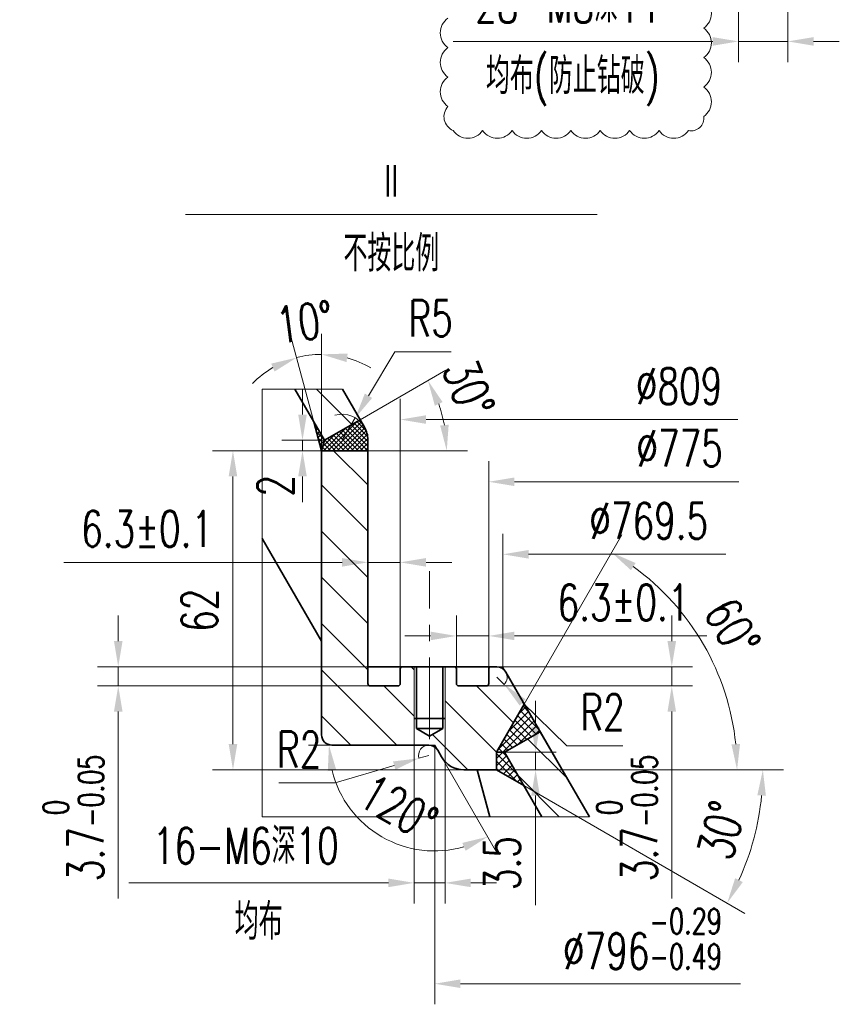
# Model space of a CAD drawing. Header units: millimetres. Extents: x -250 to 3950, y -50 to 2920.
# Tile 6 of 8: x 2041 to 2838, y 978 to 1935. Entities that reach past the tile are written whole.
import ezdxf

# ---------------------------------------------------------------- set-up
doc = ezdxf.new("R2010")
doc.units = ezdxf.units.MM
doc.header["$LTSCALE"] = 3
doc.linetypes.add('CENTER', pattern=[50.8, 31.75, -6.35, 6.35, -6.35])
for name, color, linetype, lineweight in [('YGJ粗实线', 7, 'Continuous', 35), ('YGJ细实线', 3, 'Continuous', 15), ('YGJ细点画线', 1, 'CENTER', 15)]:
    doc.layers.add(name, color=color, linetype=linetype, lineweight=lineweight)
doc.styles.add('HC_GBDIM', font='romans.shx', dxfattribs={"width": 0.7, "bigfont": 'hzdx.shx'})
doc.styles.add('标准', font='romans.shx', dxfattribs={"width": 0.7, "bigfont": 'hzdx.shx'})
doc.dimstyles.new('HC_GBDIM', dxfattribs={"dimtxt": 3.5, "dimasz": 2.5, "dimexe": 2, "dimexo": 0, "dimgap": 1.5, "dimtad": 1, "dimdec": 1, "dimzin": 0, "dimdsep": 46, "dimtxsty": 'HC_GBDIM', "dimcen": 2.5, "dimclrd": 3, "dimclre": 3, "dimclrt": 2, "dimadec": 0, "dimazin": 0, "dimtfac": 0.714286, "dimtdec": 1, "dimtmove": 0, "dimatfit": 3, "dimfxl": 1, "dimtzin": 0, "dimlwd": -1, "dimlwe": -1, "dimarcsym": 0})

# ---------------------------------------------------------------- blocks, each defined once
blk = doc.blocks.new('*D537')
at = {"layer": 'YGJ细实线', "color": 3}
for p, q in [((2739.78, 2151.84), (2739.78, 1893.69)), ((2787.78, 2151.84), (2787.78, 1893.69)), ((2714.78, 1913.69), (2462.52, 1913.69)), ((2739.78, 1913.69), (2787.78, 1913.69)), ((2812.78, 1913.69), (2837.78, 1913.69))]:
    blk.add_line(p, q, dxfattribs=at)
for points in [[(2714.78, 1909.52), (2714.78, 1917.86), (2739.78, 1913.69)], [(2812.78, 1917.86), (2812.78, 1909.52), (2787.78, 1913.69)]]:
    blk.add_solid(points, dxfattribs=at)
at = {"layer": 'YGJ细实线', "color": 2, "insert": (2574.4, 1949.69), "char_height": 35, "attachment_point": 5, "style": '标准'}
blk.add_mtext('28-M8深11', dxfattribs=at)
blk = doc.blocks.new('*D822')
at = {"layer": 'YGJ细实线', "color": 3}
for p, q in [((2334.62, 1516.05), (2334.62, 1629.67)), ((2327.06, 1544.26), (2305.22, 1625.8))]:
    blk.add_line(p, q, dxfattribs=at)
for start, end in [(90, 105), (59.30848, 74.65424), (120.34576, 135.69152)]:
    blk.add_arc((2334.62, 1516.05), 93.62, start, end, dxfattribs=at)
for points in [[(2359.96, 1610.46), (2358.84, 1602.2), (2334.62, 1609.67)], [(2288.93, 1593), (2285.72, 1600.69), (2310.39, 1606.48)]]:
    blk.add_solid(points, dxfattribs=at)
at = {"layer": 'YGJ细实线', "color": 2, "insert": (2318.16, 1641.09), "char_height": 35, "attachment_point": 5, "rotation": 7.5, "style": 'HC_GBDIM'}
blk.add_mtext('10°{}{{\\H0.7x;}{}}', dxfattribs=at)
blk = doc.blocks.new('*D574')
at = {"layer": 'YGJ细实线', "color": 3}
for p, q in [((2316.11, 1551.21), (2316.11, 1576.21)), ((2337.48, 1526.21), (2296.11, 1526.21)), ((2316.11, 1516.05), (2316.11, 1526.21)), ((2334.62, 1516.05), (2296.11, 1516.05)), ((2316.11, 1491.05), (2316.11, 1466.05))]:
    blk.add_line(p, q, dxfattribs=at)
for points in [[(2311.95, 1551.21), (2320.28, 1551.21), (2316.11, 1526.21)], [(2320.28, 1491.05), (2311.95, 1491.05), (2316.11, 1516.05)]]:
    blk.add_solid(points, dxfattribs=at)
at = {"layer": 'YGJ细实线', "color": 2, "insert": (2289.79, 1481.98), "char_height": 35, "attachment_point": 5, "rotation": 90, "style": 'HC_GBDIM'}
blk.add_mtext('2{}{{\\H0.7x;}{}}', dxfattribs=at)
blk = doc.blocks.new('*D575')
at = {"layer": 'YGJ细实线', "color": 3}
for p, q in [((2372.12, 1546.21), (2455.34, 1594.26)), ((2379.62, 1516.05), (2476.3, 1516.05))]:
    blk.add_line(p, q, dxfattribs=at)
blk.add_arc((2319.87, 1516.05), 136.42, 10.51441, 19.48559, dxfattribs=at)
for points in [[(2452.27, 1563.3), (2444.7, 1559.81), (2438.02, 1584.26)], [(2449.86, 1540.56), (2458.15, 1541.32), (2456.3, 1516.05)]]:
    blk.add_solid(points, dxfattribs=at)
at = {"layer": 'YGJ细实线', "color": 2, "insert": (2477.56, 1576.61), "char_height": 35, "attachment_point": 5, "rotation": 291.01043, "style": 'HC_GBDIM'}
blk.add_mtext('30%%d', dxfattribs=at)
blk = doc.blocks.new('*D577')
at = {"layer": 'YGJ细实线', "color": 3}
for p, q in [((2380.25, 1569.46), (2405.75, 1612.17)), ((2460.42, 1612.17), (2405.75, 1612.17)), ((2354.62, 1526.53), (2367.44, 1547.99))]:
    blk.add_line(p, q, dxfattribs=at)
blk.add_arc((2354.62, 1526.53), 25, 30, 106.31828, dxfattribs=at)
blk.add_solid([(2376.68, 1571.59), (2383.83, 1567.32), (2367.44, 1547.99)], dxfattribs=at)
at = {"layer": 'YGJ细实线', "color": 2, "insert": (2440.59, 1644.67), "char_height": 35, "attachment_point": 5, "style": 'HC_GBDIM'}
blk.add_mtext('R5{}{{\\H0.7x;}{}}', dxfattribs=at)
blk = doc.blocks.new('*D579')
at = {"layer": 'YGJ细实线', "color": 3}
for p, q in [((2424.62, 1256.05), (2424.62, 1076.22)), ((2454.62, 1256.05), (2454.62, 1076.22)), ((2399.62, 1096.22), (2147.37, 1096.22)), ((2454.62, 1096.22), (2424.62, 1096.22)), ((2479.62, 1096.22), (2504.62, 1096.22))]:
    blk.add_line(p, q, dxfattribs=at)
for points in [[(2399.62, 1092.06), (2399.62, 1100.39), (2424.62, 1096.22)], [(2479.62, 1100.39), (2479.62, 1092.06), (2454.62, 1096.22)]]:
    blk.add_solid(points, dxfattribs=at)
at = {"layer": 'YGJ细实线', "color": 2, "insert": (2261, 1132.22), "char_height": 35, "attachment_point": 5, "style": 'HC_GBDIM'}
blk.add_mtext('16-M6深10{}{{\\H0.7x;}{}}', dxfattribs=at)
blk = doc.blocks.new('*D583')
at = {"layer": 'YGJ细实线', "color": 3}
for p, q in [((2497.12, 1304.55), (2497.12, 1505.89)), ((2522.12, 1485.89), (2740.18, 1485.89))]:
    blk.add_line(p, q, dxfattribs=at)
blk.add_solid([(2522.12, 1490.06), (2522.12, 1481.73), (2497.12, 1485.89)], dxfattribs=at)
at = {"layer": 'YGJ细实线', "color": 2, "insert": (2682.6, 1518.39), "char_height": 35, "attachment_point": 5, "style": 'HC_GBDIM'}
blk.add_mtext('%%c775{}{{\\H0.7x;}{}}', dxfattribs=at)
blk = doc.blocks.new('*D713')
at = {"layer": 'YGJ细实线', "color": 3}
for p, q in [((2411.12, 1304.55), (2411.12, 1566.35)), ((2436.12, 1546.35), (2739.07, 1546.35))]:
    blk.add_line(p, q, dxfattribs=at)
blk.add_solid([(2436.12, 1550.52), (2436.12, 1542.18), (2411.12, 1546.35)], dxfattribs=at)
at = {"layer": 'YGJ细实线', "color": 2, "insert": (2682.07, 1578.85), "char_height": 35, "attachment_point": 5, "style": 'HC_GBDIM'}
blk.add_mtext('%%c809{}{{\\H0.7x;}{}}', dxfattribs=at)
blk = doc.blocks.new('*D587')
at = {"layer": 'YGJ细实线', "color": 3}
for p, q in [((2465.62, 1301.48), (2465.62, 1356.13)), ((2497.12, 1301.48), (2497.12, 1356.13)), ((2440.62, 1336.13), (2415.62, 1336.13)), ((2465.62, 1336.13), (2497.12, 1336.13)), ((2522.12, 1336.13), (2708.96, 1336.13))]:
    blk.add_line(p, q, dxfattribs=at)
for points in [[(2440.62, 1331.97), (2440.62, 1340.3), (2465.62, 1336.13)], [(2522.12, 1340.3), (2522.12, 1331.97), (2497.12, 1336.13)]]:
    blk.add_solid(points, dxfattribs=at)
at = {"layer": 'YGJ细实线', "color": 2, "insert": (2628.04, 1368.63), "char_height": 35, "attachment_point": 5, "style": 'HC_GBDIM'}
blk.add_mtext('6.3±0.1{}{{\\H0.7x;}{}}', dxfattribs=at)
blk = doc.blocks.new('*D589')
at = {"layer": 'YGJ细实线', "color": 3}
for p, q in [((2379.62, 1299.71), (2379.62, 1427.61)), ((2411.12, 1299.71), (2411.12, 1427.61)), ((2354.62, 1407.61), (2084.18, 1407.61)), ((2411.12, 1407.61), (2379.62, 1407.61)), ((2436.12, 1407.61), (2461.12, 1407.61))]:
    blk.add_line(p, q, dxfattribs=at)
for points in [[(2354.62, 1403.44), (2354.62, 1411.78), (2379.62, 1407.61)], [(2436.12, 1411.78), (2436.12, 1403.44), (2411.12, 1407.61)]]:
    blk.add_solid(points, dxfattribs=at)
at = {"layer": 'YGJ细实线', "color": 2, "insert": (2165.09, 1440.11), "char_height": 35, "attachment_point": 5, "style": 'HC_GBDIM'}
blk.add_mtext('6.3±0.1{}{{\\H0.7x;}{}}', dxfattribs=at)
blk = doc.blocks.new('*D591')
at = {"layer": 'YGJ细实线', "color": 3}
for p, q in [((2674.96, 1331.05), (2674.96, 1356.05)), ((2485.32, 1306.05), (2694.96, 1306.05)), ((2674.96, 1306.05), (2674.96, 1287.55)), ((2485.32, 1287.55), (2694.96, 1287.55)), ((2674.96, 1262.55), (2674.96, 1081.08))]:
    blk.add_line(p, q, dxfattribs=at)
for points in [[(2670.79, 1331.05), (2679.13, 1331.05), (2674.96, 1306.05)], [(2679.13, 1262.55), (2670.79, 1262.55), (2674.96, 1287.55)]]:
    blk.add_solid(points, dxfattribs=at)
at = {"layer": 'YGJ细实线', "color": 2, "insert": (2631.38, 1159.31), "char_height": 35, "attachment_point": 5, "rotation": 90, "style": 'HC_GBDIM'}
blk.add_mtext('3.7{}{{\\H0.7x;{\\S 0^ -0.05;}}{}}', dxfattribs=at)
blk = doc.blocks.new('*D592')
at = {"layer": 'YGJ细实线', "color": 3}
for p, q in [((2137.04, 1331.05), (2137.04, 1356.05)), ((2393.93, 1306.05), (2117.04, 1306.05)), ((2137.04, 1306.05), (2137.04, 1287.55)), ((2393.93, 1287.55), (2117.04, 1287.55)), ((2137.04, 1262.55), (2137.04, 1081.08))]:
    blk.add_line(p, q, dxfattribs=at)
for points in [[(2132.88, 1331.05), (2141.21, 1331.05), (2137.04, 1306.05)], [(2141.21, 1262.55), (2132.88, 1262.55), (2137.04, 1287.55)]]:
    blk.add_solid(points, dxfattribs=at)
at = {"layer": 'YGJ细实线', "color": 2, "insert": (2093.46, 1159.31), "char_height": 35, "attachment_point": 5, "rotation": 90, "style": 'HC_GBDIM'}
blk.add_mtext('3.7{}{{\\H0.7x;{\\S 0^ -0.05;}}{}}', dxfattribs=at)
blk = doc.blocks.new('*D594')
at = {"layer": 'YGJ细实线', "color": 3}
for p, q in [((2505.01, 1296.05), (2512.15, 1289.04)), ((2529.99, 1271.53), (2572.82, 1229.51)), ((2627.49, 1229.51), (2572.82, 1229.51))]:
    blk.add_line(p, q, dxfattribs=at)
blk.add_arc((2505.01, 1296.05), 10, 315.54377, 30, dxfattribs=at)
blk.add_solid([(2532.91, 1274.51), (2527.07, 1268.56), (2512.15, 1289.04)], dxfattribs=at)
at = {"layer": 'YGJ细实线', "color": 2, "insert": (2607.65, 1262.01), "char_height": 35, "attachment_point": 5, "style": 'HC_GBDIM'}
blk.add_mtext('R2{}{{\\H0.7x;}{}}', dxfattribs=at)
blk = doc.blocks.new('*D600')
at = {"layer": 'YGJ细实线', "color": 3}
for p, q in [((2444.62, 1230.05), (2444.62, 978.24)), ((2469.62, 998.24), (2741.6, 998.24))]:
    blk.add_line(p, q, dxfattribs=at)
blk.add_solid([(2469.62, 1002.41), (2469.62, 994.08), (2444.62, 998.24)], dxfattribs=at)
at = {"layer": 'YGJ细实线', "color": 2, "insert": (2646.45, 1041.83), "char_height": 35, "attachment_point": 5, "style": 'HC_GBDIM'}
blk.add_mtext('%%c796{}{{\\H0.7x;{\\S-0.29^ -0.49;}}{}}', dxfattribs=at)
blk = doc.blocks.new('*D601')
at = {"layer": 'YGJ细实线', "color": 3}
for p, q in [((2344.62, 1230.05), (2321.8, 1230.05)), ((2451.26, 1218.55), (2506.04, 1123.68))]:
    blk.add_line(p, q, dxfattribs=at)
blk.add_arc((2444.62, 1230.05), 102.82, 193.96511, 286.03489, dxfattribs=at)
for points in [[(2348.97, 1205.74), (2340.7, 1204.73), (2341.8, 1230.05)], [(2474.65, 1127.39), (2471.4, 1135.06), (2496.04, 1141)]]:
    blk.add_solid(points, dxfattribs=at)
at = {"layer": 'YGJ细实线', "color": 2, "insert": (2409.46, 1169.15), "char_height": 35, "attachment_point": 5, "rotation": 330, "style": 'HC_GBDIM'}
blk.add_mtext('120%%d', dxfattribs=at)
blk = doc.blocks.new('*D603')
at = {"layer": 'YGJ细实线', "color": 3}
for p, q in [((2438.85, 1220.05), (2429.25, 1217.23)), ((2405.26, 1210.2), (2347.69, 1193.32)), ((2293.02, 1193.32), (2347.69, 1193.32))]:
    blk.add_line(p, q, dxfattribs=at)
blk.add_arc((2438.85, 1220.05), 10, 90, 196.33764, dxfattribs=at)
blk.add_solid([(2406.44, 1206.2), (2404.09, 1214.2), (2429.25, 1217.23)], dxfattribs=at)
at = {"layer": 'YGJ细实线', "color": 2, "insert": (2312.85, 1225.82), "char_height": 35, "attachment_point": 5, "style": 'HC_GBDIM'}
blk.add_mtext('R2{}{{\\H0.7x;}{}}', dxfattribs=at)
blk = doc.blocks.new('*D635')
at = {"layer": 'YGJ细实线', "color": 3}
for p, q in [((2542.62, 1248.11), (2542.62, 1273.11)), ((2504.62, 1223.11), (2562.62, 1223.11)), ((2542.62, 1223.11), (2542.62, 1206.05)), ((2504.62, 1206.05), (2562.62, 1206.05)), ((2542.62, 1181.05), (2542.62, 1074.71))]:
    blk.add_line(p, q, dxfattribs=at)
for points in [[(2538.45, 1248.11), (2546.79, 1248.11), (2542.62, 1223.11)], [(2546.79, 1181.05), (2538.45, 1181.05), (2542.62, 1206.05)]]:
    blk.add_solid(points, dxfattribs=at)
at = {"layer": 'YGJ细实线', "color": 2, "insert": (2510.12, 1115.38), "char_height": 35, "attachment_point": 5, "rotation": 90, "style": 'HC_GBDIM'}
blk.add_mtext('3.5{}{{\\H0.7x;}{}}', dxfattribs=at)
blk = doc.blocks.new('*D636')
at = {"layer": 'YGJ细实线', "color": 3}
for p, q in [((2531.65, 1269.91), (2626.59, 1434.36)), ((2504.62, 1206.05), (2758.41, 1206.05))]:
    blk.add_line(p, q, dxfattribs=at)
blk.add_arc((2494.77, 1206.05), 243.64, 5.88177, 54.11823, dxfattribs=at)
for points in [[(2639.84, 1406.95), (2635.31, 1399.95), (2616.59, 1417.04)], [(2732.97, 1230.8), (2741.29, 1231.23), (2738.41, 1206.05)]]:
    blk.add_solid(points, dxfattribs=at)
at = {"layer": 'YGJ细实线', "color": 2, "insert": (2733.92, 1344.12), "char_height": 35, "attachment_point": 5, "rotation": 300, "style": 'HC_GBDIM'}
blk.add_mtext('60%%d', dxfattribs=at)
blk = doc.blocks.new('*D669')
at = {"layer": 'YGJ细实线', "color": 3}
for p, q in [((2510.78, 1306.05), (2510.78, 1435.41)), ((2535.78, 1415.41), (2727.65, 1415.41))]:
    blk.add_line(p, q, dxfattribs=at)
blk.add_solid([(2535.78, 1419.58), (2535.78, 1411.24), (2510.78, 1415.41)], dxfattribs=at)
at = {"layer": 'YGJ细实线', "color": 2, "insert": (2652.56, 1447.91), "char_height": 35, "attachment_point": 5, "style": 'HC_GBDIM'}
blk.add_mtext('%%c769.5{}{{\\H0.7x;}{}}', dxfattribs=at)
blk = doc.blocks.new('*D671')
at = {"layer": 'YGJ细实线', "color": 3}
for p, q in [((2345.03, 1516.05), (2228.52, 1516.05)), ((2248.52, 1231.05), (2248.52, 1491.05)), ((2485.77, 1206.05), (2228.52, 1206.05))]:
    blk.add_line(p, q, dxfattribs=at)
for points in [[(2252.68, 1491.05), (2244.35, 1491.05), (2248.52, 1516.05)], [(2244.35, 1231.05), (2252.68, 1231.05), (2248.52, 1206.05)]]:
    blk.add_solid(points, dxfattribs=at)
at = {"layer": 'YGJ细实线', "color": 2, "insert": (2216.02, 1361.05), "char_height": 35, "attachment_point": 5, "rotation": 90, "style": 'HC_GBDIM'}
blk.add_mtext('62{}{{\\H0.7x;}{}}', dxfattribs=at)
blk = doc.blocks.new('*D817')
at = {"layer": 'YGJ细实线', "color": 3}
for p, q in [((2504.62, 1206.05), (2783.48, 1206.05)), ((2531.19, 1190.71), (2746.12, 1066.62))]:
    blk.add_line(p, q, dxfattribs=at)
blk.add_arc((2504.62, 1206.05), 258.86, 335.53566, 354.46434, dxfattribs=at)
for points in [[(2766.44, 1180.88), (2758.11, 1181.28), (2763.48, 1206.05)], [(2736.54, 1100.75), (2743.95, 1096.94), (2728.8, 1076.62)]]:
    blk.add_solid(points, dxfattribs=at)
at = {"layer": 'YGJ细实线', "color": 2, "insert": (2723.27, 1147.46), "char_height": 35, "attachment_point": 5, "rotation": 75, "style": 'HC_GBDIM'}
blk.add_mtext('30%%d', dxfattribs=at)

msp = doc.modelspace()

# ---------------------------------------------------------------- hatches: boundary and pattern name
at = {"layer": 'YGJ细实线'}
h = msp.add_hatch(dxfattribs=at)
h.set_pattern_fill('ANSI31', color=3, scale=10, angle=90)
h.set_pattern_definition([(135, (-436.51, -6883.21), (-22.45064, -22.45064), [])])
h.paths.add_polyline_path([(2354.917, 1576.017), (2372.124, 1546.215), (2337.482, 1526.215), (2327.064, 1544.26), (2308.729, 1576.017)])
h.paths.add_polyline_path([(2548.68, 1160.411), (2531.185, 1190.712), (2512.482, 1223.106), (2547.124, 1243.106), (2571.689, 1200.557), (2594.868, 1160.411)])
at = {"layer": 'YGJ细实线', "ltscale": 0.833333}
h = msp.add_hatch(dxfattribs=at)
h.set_pattern_fill('ANSI37', color=3, angle=90)
h.set_pattern_definition([(135, (15006.6083, -10383.6894), (-2.24506403, -2.24506403), []), (225, (15006.6083, -10383.6894), (2.24506403, -2.24506403), [])])
h.paths.add_polyline_path([(2376.274, 1539.026, -0.1316525), (2379.624, 1526.526), (2379.624, 1516.048), (2334.624, 1516.048), (2337.482, 1526.215), (2372.124, 1546.215)])
h.paths.add_polyline_path([(2334.624, 1516.048), (2327.064, 1544.26), (2337.482, 1526.215)])
h = msp.add_hatch(dxfattribs=at)
h.set_pattern_fill('ANSI31', color=3, scale=10, angle=90)
h.set_pattern_definition([(135, (30303.464, -10411.34), (-22.45064, -22.45064), [])])
h.paths.add_polyline_path([(2439.624, 1246.048), (2426.874, 1246.048), (2439.624, 1238.686), (2452.374, 1246.048)])
h.paths.add_polyline_path([(2334.624, 1381.167), (2334.624, 1516.048), (2379.624, 1516.048), (2379.624, 1306.048), (2379.624, 1296.798), (2379.624, 1287.548), (2395.374, 1287.548), (2411.124, 1287.548), (2411.124, 1296.798), (2411.124, 1306.048), (2424.624, 1306.048), (2424.624, 1248.298), (2426.874, 1246.048), (2439.624, 1246.048), (2452.374, 1246.048), (2454.624, 1248.298), (2454.624, 1306.048), (2465.624, 1306.048), (2465.624, 1296.798), (2465.624, 1287.548), (2481.374, 1287.548), (2497.124, 1287.548), (2497.124, 1296.798), (2497.124, 1306.048), (2510.784, 1306.048), (2531.647, 1269.912), (2508.631, 1230.048), (2432.85, 1230.048), (2424.624, 1230.048), (2417.214, 1230.048), (2348.214, 1230.048), (2334.624, 1230.048)])
h.paths.add_polyline_path([(2445.263, 1218.548), (2441.51, 1225.048, 0.2679492), (2432.85, 1230.048), (2508.631, 1230.048), (2504.624, 1223.106), (2504.624, 1206.048), (2466.914, 1206.048, -0.0644568), (2460.548, 1206.872, -0.2000375)])
h = msp.add_hatch(dxfattribs=at)
h.set_pattern_fill('ANSI37', color=3, scale=1.6, angle=90)
h.set_pattern_definition([(135, (25438.952, -20800.1665), (-3.59210245, -3.59210245), []), (225, (25438.952, -20800.1665), (3.59210245, -3.59210245), [])])
h.paths.add_polyline_path([(2504.624, 1222.822), (2504.624, 1223.106), (2531.647, 1269.912), (2547.124, 1243.106), (2512.482, 1223.106), (2512.647, 1222.822)])
h.paths.add_polyline_path([(2504.624, 1206.388), (2522.134, 1206.388), (2512.647, 1222.822), (2504.624, 1222.822)])
h.paths.add_polyline_path([(2531.185, 1190.712), (2504.624, 1206.048), (2504.624, 1206.388), (2522.134, 1206.388)])

# ---------------------------------------------------------------- linework, layer by layer
at = {"layer": 'YGJ粗实线', "ltscale": 0.833333}
for p, q in [((2337.482, 1526.215), (2308.729, 1576.017)), ((2376.274, 1539.026), (2354.917, 1576.017)), ((2334.624, 1516.048), (2327.064, 1544.26)), ((2372.124, 1546.215), (2337.482, 1526.215)), ((2337.482, 1526.215), (2334.624, 1516.048)), ((2379.624, 1526.526), (2379.624, 1306.048)), ((2379.624, 1516.048), (2334.624, 1516.048)), ((2334.624, 1516.048), (2334.624, 1240.048)), ((2334.624, 1331.167), (2277.02, 1430.939)), ((2379.624, 1306.048), (2465.624, 1306.048)), ((2379.624, 1306.048), (2379.624, 1290.048)), ((2411.124, 1290.048), (2411.124, 1304.548)), ((2426.874, 1246.048), (2426.874, 1306.048)), ((2452.374, 1246.048), (2452.374, 1306.048)), ((2465.624, 1306.048), (2505.011, 1306.048)), ((2465.624, 1304.548), (2465.624, 1290.048)), ((2497.124, 1290.048), (2497.124, 1304.548)), ((2571.689, 1200.557), (2513.671, 1301.048)), ((2382.124, 1287.548), (2408.624, 1287.548)), ((2468.124, 1287.548), (2494.624, 1287.548)), ((2504.624, 1223.106), (2531.647, 1269.912)), ((2424.624, 1256.048), (2454.624, 1256.048)), ((2426.874, 1256.048), (2439.624, 1256.048)), ((2452.374, 1256.048), (2439.624, 1256.048)), ((2452.374, 1246.048), (2426.874, 1246.048)), ((2426.874, 1246.048), (2439.624, 1238.686)), ((2452.374, 1246.048), (2439.624, 1238.686)), ((2547.124, 1243.106), (2512.482, 1223.106)), ((2594.868, 1160.411), (2547.124, 1243.106)), ((2344.624, 1230.048), (2438.85, 1230.048)), ((2451.263, 1218.548), (2447.51, 1225.048)), ((2504.624, 1223.106), (2504.624, 1206.048)), ((2512.482, 1223.106), (2504.624, 1223.106)), ((2548.68, 1160.411), (2512.482, 1223.106)), ((2472.914, 1206.048), (2504.624, 1206.048)), ((2485.769, 1206.048), (2497.997, 1160.411)), ((2504.624, 1206.048), (2531.185, 1190.712))]:
    msp.add_line(p, q, dxfattribs=at)
for centre, radius, start, end in [((2354.624, 1526.526), 25, 0, 30), ((2412.624, 1304.548), 1.5, 90, 180), ((2464.124, 1304.548), 1.5, 0, 90), ((2498.624, 1304.548), 1.5, 90, 180), ((2505.011, 1296.048), 10, 30, 90), ((2382.124, 1290.048), 2.5, 180, 270), ((2408.624, 1290.048), 2.5, 270, 0), ((2468.124, 1290.048), 2.5, 180, 270), ((2494.624, 1290.048), 2.5, 270, 0), ((2344.624, 1240.048), 10, 180, 270), ((2438.85, 1220.048), 10, 30, 90), ((2472.914, 1231.048), 25, 210, 270)]:
    msp.add_arc(centre, radius, start, end, dxfattribs=at)
at = {"layer": 'YGJ细实线'}
for p, q in [((2202.502, 1745.508), (2602.502, 1745.508)), ((2505.011, 1306.048), (2510.784, 1306.048)), ((2513.671, 1301.048), (2510.784, 1306.048)), ((2438.85, 1230.048), (2444.624, 1230.048)), ((2447.51, 1225.048), (2444.624, 1230.048))]:
    msp.add_line(p, q, dxfattribs=at)
at = {"layer": 'YGJ细实线', "ltscale": 0.833333}
for p, q in [((2424.624, 1306.048), (2424.624, 1256.048)), ((2454.624, 1306.048), (2454.624, 1256.048))]:
    msp.add_line(p, q, dxfattribs=at)
at = {"layer": 'YGJ细实线'}
msp.add_lwpolyline([(2706.027, 1955.119, -0.5206), (2706.027, 1926.548, -0.5206), (2706.027, 1897.977, -0.5206), (2706.027, 1869.406, -0.5206), (2706.027, 1840.835, -0.5206), (2691.163, 1827.128, -0.5206), (2662.592, 1827.128, -0.5206), (2634.021, 1827.128, -0.5206), (2605.45, 1827.128, -0.5206), (2576.879, 1827.128, -0.5206), (2548.308, 1827.128, -0.5206), (2519.737, 1827.128, -0.5206), (2491.166, 1827.128, -0.5206), (2462.595, 1827.128, -0.5206), (2457.406, 1850.51, -0.5206), (2457.406, 1879.081, -0.5206), (2457.406, 1907.652, -0.5206), (2457.406, 1936.223, -0.5206)], format="xyb", dxfattribs=at)
at = {"layer": 'YGJ细实线', "ltscale": 1.2}
msp.add_lwpolyline([(2594.868, 1160.411), (2277.02, 1160.411), (2277.02, 1576.017), (2354.917, 1576.017)], dxfattribs=at)
at = {"layer": 'YGJ细点画线', "ltscale": 0.833333}
msp.add_line((2439.624, 1235.775), (2439.624, 1399.007), dxfattribs=at)

# ---------------------------------------------------------------- texts
at = {"layer": 'YGJ细实线', "color": 2, "char_height": 35, "attachment_point": 5, "style": '标准'}
for s, insert in [('均布(防止钻破)', (2578.808, 1874.363)), ('均布', (2273.497, 1058.538))]:
    msp.add_mtext(s, dxfattribs=dict(at, insert=insert))
for s, insert, width in [('Ⅱ', (2402.502, 1777.078), 74.1021), ('不按比例', (2402.502, 1707.564), 400)]:
    msp.add_mtext(s, dxfattribs=dict(at, insert=insert, width=width))

# ---------------------------------------------------------------- dimensions: what is measured, and where the dimension line sits
at = {"layer": 'YGJ细实线'}
for base, p1, p2, text, override, picture, middle in [((2787.776, 1913.691), (2739.776, 2151.836), (2787.776, 2151.836), '28-M8深11', {"dimscale": 10, "dimdec": 2, "dimtxsty": '标准'}, '*D537', (2574.4, 1913.691)), ((2728.575, 1546.351), (2411.124, 1304.548), (2728.575, 1402.508), '%%c809{}{{\\H0.7x;}{}}', {"dimscale": 10, "dimdec": 2, "dimse2": 1, "dimsd2": 1}, '*D713', (2682.072, 1546.351)), ((2700.191, 1485.893), (2497.124, 1304.548), (2700.191, 1304.548), '%%c775{}{{\\H0.7x;}{}}', {"dimscale": 10, "dimse2": 1, "dimsd2": 1}, '*D583', (2682.6, 1485.893)), ((2379.624, 1407.609), (2411.124, 1299.714), (2379.624, 1299.714), '6.3±0.1{}{{\\H0.7x;}{}}', {"dimscale": 10}, '*D589', (2165.094, 1407.609)), ((2734.3, 998.244), (2444.624, 1230.048), (2734.3, 1415.411), '%%c796{}{{\\H0.7x;{\\S-0.29^ -0.49;}}{}}', {"dimscale": 10, "dimdec": 2, "dimse2": 1, "dimsd2": 1}, '*D600', (2646.452, 998.244)), ((2424.624, 1096.224), (2454.624, 1256.048), (2424.624, 1256.048), '16-M6深10{}{{\\H0.7x;}{}}', {"dimscale": 10}, '*D579', (2260.997, 1096.224))]:
    dim = msp.add_linear_dim(base=base, p1=p1, p2=p2, text=text, dimstyle='HC_GBDIM', override=override, dxfattribs=at)
    dim.commit()
    dim.dimension.update_dxf_attribs({"geometry": picture, "text_midpoint": middle, "dimtype": 160})
dim = msp.add_angular_dim_2l(base=(2326.464, 1609.312), line1=((2334.624, 1516.048), (2334.624, 1240.048)), line2=((2334.624, 1516.048), (2327.064, 1544.26)), text='10°{}{{\\H0.7x;}{}}', dimstyle='HC_GBDIM', override={"dimscale": 10, "dimadec": 1}, dxfattribs=at)
dim.commit()
dim.dimension.update_dxf_attribs({"geometry": '*D822', "text_midpoint": (2322.404, 1608.868), "dimtype": 162})
dim = msp.add_radius_dim(center=(2354.624, 1526.526), mpoint=(2367.439, 1547.991), text='R5{}{{\\H0.7x;}{}}', dimstyle='HC_GBDIM', override={"dimscale": 10, "dimtoh": 1, "dimlfac": 1, "dimtix": 0, "dimtofl": 1, "dimtmove": 0, "dimatfit": 3}, dxfattribs=at)
dim.commit()
dim.dimension.update_dxf_attribs({"geometry": '*D577', "text_midpoint": (2440.588, 1612.17), "dimtype": 164})
dim = msp.add_angular_dim_2l(base=(2454.223, 1539.737), line1=((2379.624, 1516.048), (2334.624, 1516.048)), line2=((2372.124, 1546.215), (2337.482, 1526.215)), dimstyle='HC_GBDIM', override={"dimscale": 10}, dxfattribs=at)
dim.commit()
dim.dimension.update_dxf_attribs({"geometry": '*D575', "text_midpoint": (2447.225, 1564.96), "dimtype": 162})
dim = msp.add_linear_dim(base=(2316.114, 1526.215), p1=(2334.624, 1516.048), p2=(2337.482, 1526.215), angle=90, text='2{}{{\\H0.7x;}{}}', dimstyle='HC_GBDIM', override={"dimscale": 10, "dimtmove": 2}, dxfattribs=at)
dim.commit()
dim.dimension.update_dxf_attribs({"geometry": '*D574', "text_midpoint": (2289.794, 1481.98), "dimtype": 160})
for base, p1, p2, text, picture, middle in [((2248.516, 1516.048), (2485.769, 1206.048), (2345.03, 1516.048), '62{}{{\\H0.7x;}{}}', '*D671', (2216.016, 1361.048)), ((2137.042, 1287.548), (2393.93, 1306.048), (2393.93, 1287.548), '3.7{}{{\\H0.7x;{\\S 0^ -0.05;}}{}}', '*D592', (2093.459, 1159.314)), ((2674.959, 1287.548), (2485.317, 1306.048), (2485.317, 1287.548), '3.7{}{{\\H0.7x;{\\S 0^ -0.05;}}{}}', '*D591', (2631.376, 1159.314)), ((2542.621, 1206.048), (2504.624, 1223.106), (2504.624, 1206.048), '3.5{}{{\\H0.7x;}{}}', '*D635', (2510.121, 1115.381))]:
    dim = msp.add_linear_dim(base=base, p1=p1, p2=p2, angle=90, text=text, dimstyle='HC_GBDIM', override={"dimscale": 10}, dxfattribs=at)
    dim.commit()
    dim.dimension.update_dxf_attribs({"geometry": picture, "text_midpoint": middle})
for base, p1, p2, text, override, picture, middle in [((2794.345, 1415.411), (2510.784, 1306.048), (2794.345, 1396.458), '%%c769.5{}{{\\H0.7x;}{}}', {"dimscale": 10, "dimtxsty": 'HC_GBDIM', "dimse2": 1, "dimsd2": 1}, '*D669', (2652.565, 1447.911)), ((2497.124, 1336.133), (2465.624, 1301.482), (2497.124, 1301.482), '6.3±0.1{}{{\\H0.7x;}{}}', {"dimscale": 10}, '*D587', (2628.04, 1368.633))]:
    dim = msp.add_linear_dim(base=base, p1=p1, p2=p2, text=text, dimstyle='HC_GBDIM', override=override, dxfattribs=at)
    dim.commit()
    dim.dimension.update_dxf_attribs({"geometry": picture, "text_midpoint": middle})
for base, line1, line2, picture, middle in [((2723.72, 1289.377), ((2472.914, 1206.048), (2504.624, 1206.048)), ((2504.624, 1223.106), (2531.647, 1269.912)), '*D636', (2733.918, 1344.117)), ((2365.856, 1163.954), ((2344.624, 1230.048), (2438.85, 1230.048)), ((2451.263, 1218.548), (2447.51, 1225.048)), '*D601', (2409.462, 1169.145)), ((2747.871, 1117.513), ((2472.914, 1206.048), (2504.624, 1206.048)), ((2504.624, 1206.048), (2531.185, 1190.712)), '*D817', (2723.269, 1147.462))]:
    dim = msp.add_angular_dim_2l(base=base, line1=line1, line2=line2, dimstyle='HC_GBDIM', override={"dimscale": 10}, dxfattribs=at)
    dim.commit()
    dim.dimension.update_dxf_attribs({"geometry": picture, "text_midpoint": middle})
for center, mpoint, picture, middle in [((2505.011, 1296.048), (2512.149, 1289.044), '*D594', (2607.654, 1262.013)), ((2438.85, 1220.048), (2429.254, 1217.235), '*D603', (2312.853, 1225.824))]:
    dim = msp.add_radius_dim(center=center, mpoint=mpoint, text='R2{}{{\\H0.7x;}{}}', dimstyle='HC_GBDIM', override={"dimscale": 10, "dimtoh": 1, "dimlfac": 1, "dimtix": 0, "dimtofl": 1, "dimtmove": 0, "dimatfit": 3}, dxfattribs=at)
    dim.commit()
    dim.dimension.update_dxf_attribs({"geometry": picture, "text_midpoint": middle})

doc.saveas('drawing.dxf')
